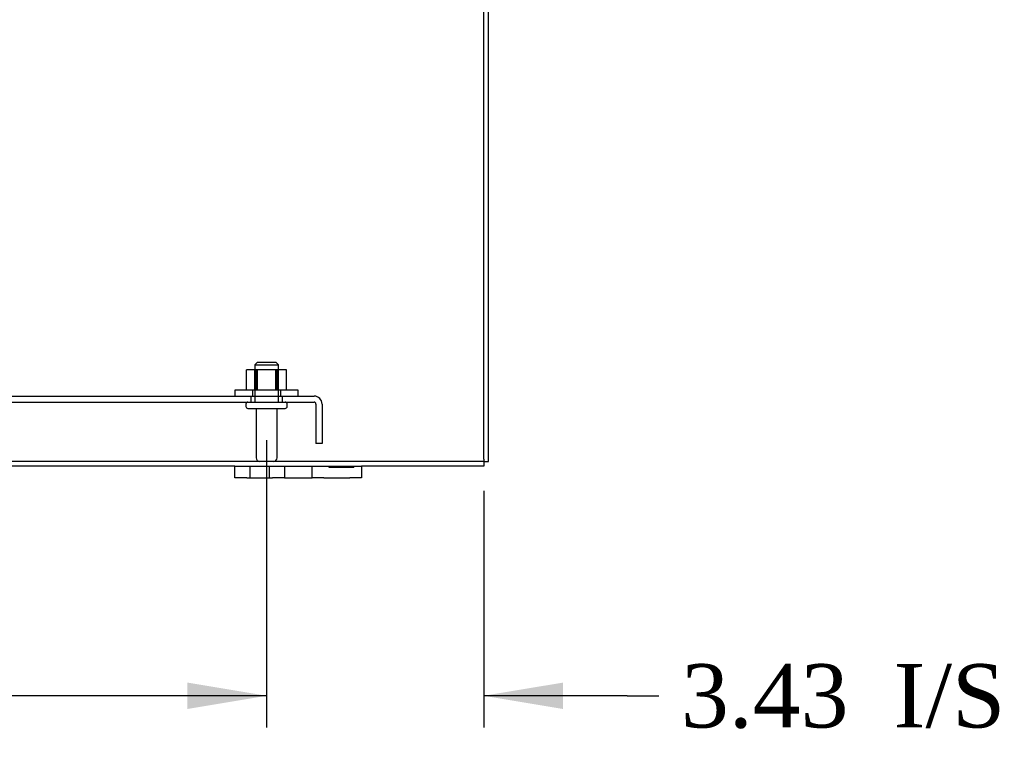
# Model space of a CAD drawing. Header units: inches. Extents: x 1 to 240, y -1 to 159.
# Tile 2 of 103: x 72 to 88, y 17 to 28. Entities that reach past the tile are written whole.
import ezdxf
from ezdxf.enums import TextEntityAlignment as Align
from ezdxf.lldxf.tags import DXFTag

# ---------------------------------------------------------------- set-up
doc = ezdxf.new("R2010")
doc.units = ezdxf.units.IN
doc.header["$MEASUREMENT"] = 0
for name, color, linetype in [('COM40678', 7, 'Continuous'), ('COM43552', 7, 'Continuous'), ('COM43581', 7, 'Continuous'), ('Default', 7, 'Continuous'), ('FET07710', 7, 'Continuous'), ('NTS166105', 7, 'Continuous'), ('STD26094', 7, 'Continuous'), ('WAF25059', 7, 'Continuous')]:
    doc.layers.add(name, color=color, linetype=linetype)
doc.styles.add('SEACAD_Times_New_Roman', font='times.ttf')
tags = doc.linetypes.add('HIDDEN2', pattern=[0.1875, 0.125, -0.0625]).pattern_tags.tags
tags[6:7] = [DXFTag(74, 4), DXFTag(75, 0), DXFTag(340, '0'), DXFTag(46, 0.0), DXFTag(50, 0.0), DXFTag(44, 0.0), DXFTag(45, 0.0)]
tags[4:5] = [DXFTag(74, 4), DXFTag(75, 0), DXFTag(340, '0'), DXFTag(46, 0.0), DXFTag(50, 0.0), DXFTag(44, 0.0), DXFTag(45, 0.0)]
doc.dimstyles.new('HAMMOND_(STH_-_240x160)', dxfattribs={"dimtxt": 1, "dimasz": 1.25, "dimexe": 0.5, "dimexo": 0.5, "dimgap": 0.25, "dimtad": 0, "dimtih": 1, "dimtoh": 1, "dimzin": 0, "dimdsep": 46, "dimtxsty": 'SEACAD_Times_New_Roman', "dimblk1": '_SE_FILLED', "dimblk2": '_SE_FILLED', "dimsah": 1, "dimcen": 0.5, "dimadec": 0, "dimazin": 0, "dimtfac": 0.8, "dimtofl": 0, "dimtmove": 0, "dimatfit": 3, "dimfxl": 1, "dimtolj": 1, "dimtzin": 0, "dimarcsym": 0})

# ---------------------------------------------------------------- blocks, each defined once
blk = doc.blocks.new('SE6')
at = {"layer": 'COM40678', "color": 7, "linetype": 'HIDDEN2'}
for p, q in [((55.955, 22.374), (76.705, 22.374)), ((75.705, 22.374), (75.705, 22.279)), ((76.205, 22.279), (76.205, 22.374)), ((55.955, 22.279), (76.705, 22.279)), ((76.735, 22.249), (76.735, 21.624)), ((76.83, 22.249), (76.83, 21.624)), ((76.83, 21.624), (76.735, 21.624))]:
    blk.add_line(p, q, dxfattribs=at)
for radius in [0.125, 0.03]:
    blk.add_arc((76.705, 22.249), radius, 0, 90, dxfattribs=at)
at = {"layer": 'COM43552', "color": 7, "linetype": 'Continuous'}
for p, q in [((79.383, 21.378), (79.383, 31.043)), ((79.383, 21.378), (79.383, 21.27)), ((75.455, 21.27), (58.08, 21.27)), ((79.383, 21.27), (77.455, 21.27))]:
    blk.add_line(p, q, dxfattribs=at)
at = {"layer": 'COM43552', "color": 7, "linetype": 'HIDDEN2'}
blk.add_line((79.383, 21.342), (54.188, 21.342), dxfattribs=at)
at = {"layer": 'COM43581', "color": 7, "linetype": 'Continuous'}
for p, q in [((79.455, 21.342), (79.455, 31.124)), ((79.383, 21.342), (79.455, 21.342))]:
    blk.add_line(p, q, dxfattribs=at)
at = {"layer": 'FET07710', "color": 7, "linetype": 'Continuous'}
for p, q in [((75.455, 21.083), (75.455, 21.27)), ((75.455, 21.27), (75.643, 21.27)), ((75.643, 21.27), (76.049, 21.27)), ((76.049, 21.27), (76.237, 21.27)), ((76.237, 21.27), (76.455, 21.27)), ((76.237, 21.27), (76.237, 21.083)), ((76.455, 21.27), (76.455, 21.27)), ((76.455, 21.27), (76.673, 21.27)), ((76.673, 21.083), (76.673, 21.27)), ((76.673, 21.27), (76.861, 21.27)), ((76.861, 21.27), (77.268, 21.27)), ((77.268, 21.27), (77.455, 21.27)), ((77.455, 21.27), (77.455, 21.083)), ((75.643, 21.083), (75.455, 21.083)), ((75.643, 21.083), (76.049, 21.083)), ((76.237, 21.083), (76.049, 21.083)), ((76.237, 21.083), (76.455, 21.083)), ((76.455, 21.083), (76.673, 21.083)), ((76.455, 21.083), (76.455, 21.083)), ((76.861, 21.083), (76.673, 21.083)), ((76.861, 21.083), (77.268, 21.083)), ((77.455, 21.083), (77.268, 21.083))]:
    blk.add_line(p, q, dxfattribs=at)
at = {"layer": 'FET07710', "color": 7, "linetype": 'HIDDEN2'}
for p, q in [((75.69, 21.27), (75.69, 21.083)), ((76.002, 21.083), (76.002, 21.27)), ((76.237, 21.27), (76.237, 21.083)), ((76.674, 21.083), (76.674, 21.27)), ((76.945, 21.25), (76.945, 21.27)), ((77.054, 21.25), (76.945, 21.25)), ((77.01, 21.25), (77.01, 21.27)), ((77.054, 21.25), (77.054, 21.27)), ((77.099, 21.25), (77.054, 21.25)), ((77.068, 21.25), (77.068, 21.27)), ((77.099, 21.25), (77.099, 21.27)), ((77.208, 21.25), (77.099, 21.25)), ((77.108, 21.25), (77.108, 21.27)), ((77.168, 21.25), (77.168, 21.27)), ((77.177, 21.25), (77.177, 21.27)), ((77.208, 21.25), (77.208, 21.27)), ((77.33, 21.25), (77.208, 21.25)), ((77.222, 21.25), (77.222, 21.27)), ((77.266, 21.25), (77.266, 21.27)), ((77.33, 21.25), (77.33, 21.27))]:
    blk.add_line(p, q, dxfattribs=at)
at = {"layer": 'NTS166105', "color": 7, "linetype": 'HIDDEN2'}
for p, q in [((75.81, 22.79), (75.641, 22.79)), ((75.641, 22.47), (75.641, 22.79)), ((75.768, 22.47), (75.768, 22.79)), ((75.784, 22.47), (75.784, 22.79)), ((75.802, 22.79), (75.802, 22.47)), ((76.126, 22.79), (75.81, 22.79)), ((75.81, 22.47), (75.81, 22.79)), ((76.102, 22.47), (76.102, 22.79)), ((76.109, 22.47), (76.109, 22.79)), ((76.271, 22.79), (76.126, 22.79)), ((76.126, 22.47), (76.126, 22.79)), ((76.143, 22.47), (76.143, 22.79)), ((76.271, 22.47), (76.271, 22.79))]:
    blk.add_line(p, q, dxfattribs=at)
at = {"layer": 'STD26094', "color": 7, "linetype": 'HIDDEN2'}
for p, q in [((75.805, 22.904), (75.768, 22.867)), ((75.768, 22.867), (76.143, 22.867)), ((75.768, 22.867), (75.768, 22.279)), ((76.105, 22.904), (75.805, 22.904)), ((76.143, 22.867), (76.105, 22.904)), ((76.143, 22.279), (76.143, 22.867)), ((75.63, 22.249), (75.63, 22.209)), ((76.28, 22.209), (76.28, 22.249)), ((75.66, 22.179), (76.25, 22.179)), ((75.79, 22.179), (75.79, 21.402)), ((76.12, 21.402), (76.12, 22.179))]:
    blk.add_line(p, q, dxfattribs=at)
for centre, radius, start, end in [((75.66, 22.249), 0.03, 90, 180), ((76.25, 22.249), 0.03, 0, 90), ((75.66, 22.209), 0.03, 180, 270), ((76.25, 22.209), 0.03, 270, 0), ((75.85, 21.402), 0.06, 180, 270), ((76.06, 21.402), 0.06, 270, 0)]:
    blk.add_arc(centre, radius, start, end, dxfattribs=at)
at = {"layer": 'WAF25059', "color": 7, "linetype": 'HIDDEN2'}
for p, q in [((76.455, 22.47), (75.455, 22.47)), ((75.455, 22.47), (75.455, 22.374)), ((75.733, 22.47), (75.733, 22.374)), ((76.178, 22.374), (76.178, 22.47)), ((76.455, 22.374), (76.455, 22.47))]:
    blk.add_line(p, q, dxfattribs=at)
blk = doc.blocks.new('DMBLK2883')
at = {"layer": 'Default', "linetype": 'Continuous'}
for points in [[(74.705, 17.438), (75.955, 17.647), (74.705, 17.855)], [(80.633, 17.438), (80.633, 17.855), (79.383, 17.647)]]:
    blk.add_hatch(color=7, dxfattribs=at).paths.add_polyline_path(points)
at = {"layer": 'Default', "color": 7, "linetype": 'Continuous'}
for p, q in [((75.955, 21.679), (75.955, 17.147)), ((79.383, 20.878), (79.383, 17.147)), ((75.955, 17.647), (73.455, 17.647)), ((81.645, 17.647), (79.383, 17.647)), ((81.645, 17.647), (82.145, 17.647))]:
    blk.add_line(p, q, dxfattribs=at)
at = {"layer": 'Default', "color": 7, "linetype": 'Continuous', "style": 'SEACAD_Times_New_Roman'}
for s, p in [('I/S', (85.849, 18.147)), ('3.43', (82.495, 18.147))]:
    blk.add_text(s, height=1, dxfattribs=at).set_placement(p, align=Align.TOP_LEFT)
blk = doc.blocks.new('_SE_FILLED')
at = {"color": 0}
blk.add_line((0, 0), (-1, 0), dxfattribs=at)
blk.add_solid([(0, 0), (-1, -0.1665), (-1, 0.1665), (0, 0)], dxfattribs=at)
blk = doc.blocks.new('DMBLK2884')
at = {"layer": 'Default', "linetype": 'Continuous'}
for points in [[(57.955, 17.438), (57.955, 17.855), (56.705, 17.647)], [(74.705, 17.438), (75.955, 17.647), (74.705, 17.855)]]:
    blk.add_hatch(color=7, dxfattribs=at).paths.add_polyline_path(points)
at = {"layer": 'Default', "color": 7, "linetype": 'Continuous'}
for p, q in [((56.705, 21.679), (56.705, 17.147)), ((75.955, 21.679), (75.955, 17.147)), ((64.274, 17.647), (56.705, 17.647)), ((75.955, 17.647), (68.387, 17.647))]:
    blk.add_line(p, q, dxfattribs=at)
at = {"layer": 'Default', "color": 7, "linetype": 'Continuous', "style": 'SEACAD_Times_New_Roman'}
blk.add_text('19.25', height=1, dxfattribs=at).set_placement((64.624, 18.147), align=Align.TOP_LEFT)

msp = doc.modelspace()

# ---------------------------------------------------------------- block references
at = {"layer": 'Default'}
msp.add_blockref('SE6', (0, 0), dxfattribs=at)

# ---------------------------------------------------------------- dimensions: what is measured, and where the dimension line sits
at = {"layer": 'Default', "color": 7, "linetype": 'Continuous'}
dim = msp.add_linear_dim(base=(56.705, 17.647), p1=(75.955, 22.179), p2=(56.705, 22.179), text='\\A1;<>', dimstyle='HAMMOND_(STH_-_240x160)', dxfattribs=at)
dim.commit()
dim.dimension.update_dxf_attribs({"geometry": 'DMBLK2884', "text_midpoint": (66.33, 17.647), "dimtype": 160})
dim = msp.add_linear_dim(base=(75.955, 17.647), p1=(79.383, 21.378), p2=(75.955, 22.179), text='\\A1;<> I/S', dimstyle='HAMMOND_(STH_-_240x160)', override={"dimtmove": 1}, dxfattribs=at)
dim.commit()
dim.dimension.update_dxf_attribs({"geometry": 'DMBLK2883', "text_midpoint": (82.145, 17.647), "dimtype": 160})

doc.saveas('drawing.dxf')
